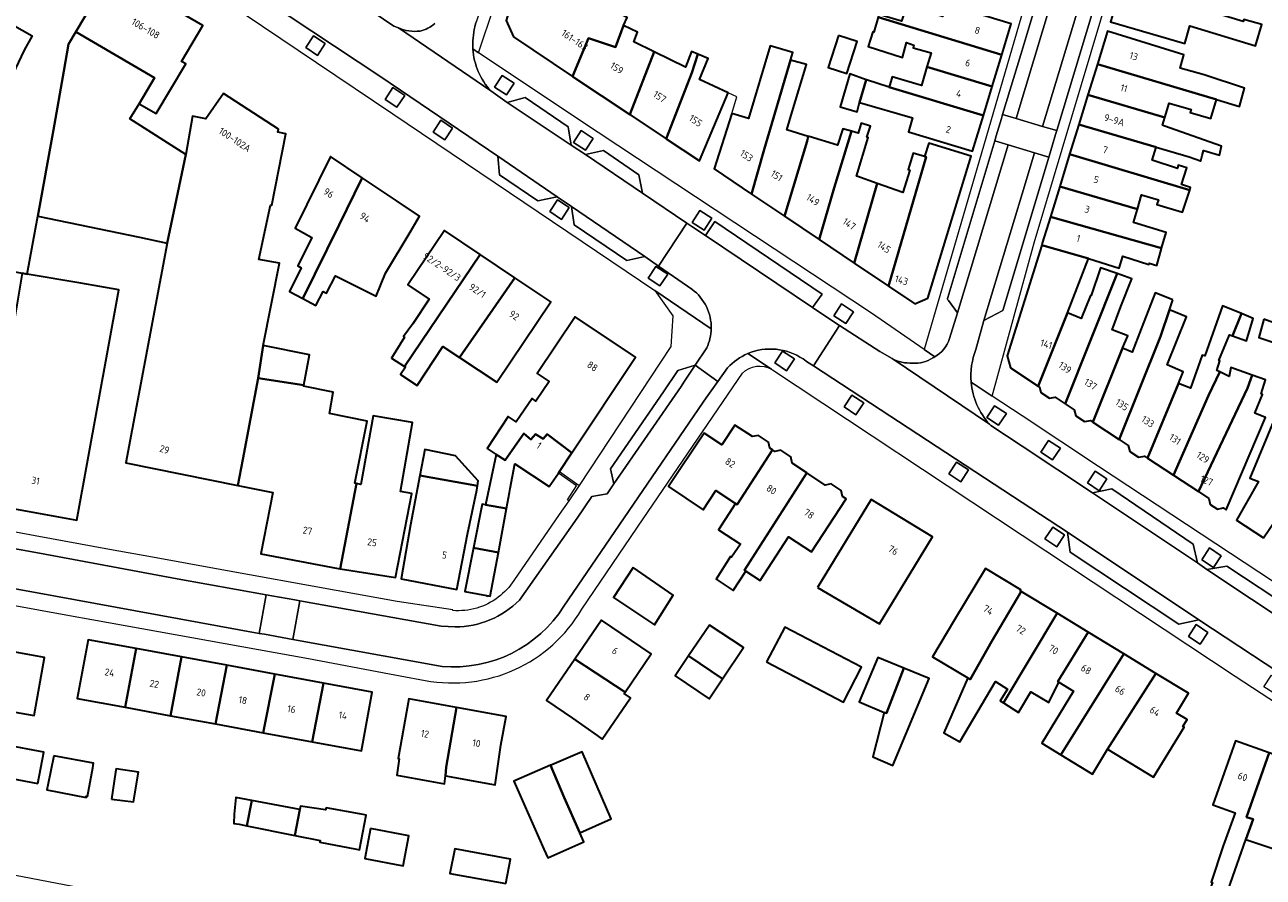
# Model space of a CAD drawing. Extents: x 151587 to 155483, y 462503 to 464608.
# Tile 154 of 236: x 153873 to 154031, y 463044 to 463152. Entities that reach past the tile are written whole.
import ezdxf
from ezdxf.enums import TextEntityAlignment as Align

# ---------------------------------------------------------------- set-up
doc = ezdxf.new("R2010")
doc.units = 0
doc.header["$LTSCALE"] = 0.5
for name, color, linetype, lineweight in [('B-RO-GR-GROENVOORZIENING-GV', 251, 'CONTINUOUS', 18), ('B-RO-IE-TERREINAFSCHEIDING_KUNSTMATIG_HEKWERK-G', 251, 'IE-TERREINAFSCHEIDING-KUNSTMATIG', 18), ('B-RO-IE-TERREINAFSCHEIDING_KUNSTMATIG_MUUR-G', 251, 'IE-TERREINAFSCHEIDING-KUNSTMATIG-DICHT', 18), ('B-RO-KW-KUNSTWERK_GELUIDSWERING_SCHERM-G', 251, 'CONTINUOUS', 18), ('B-RO-OG-BEBOUWING-GV', 6, 'CONTINUOUS', 35), ('B-RO-OG-BEBOUWING-T18', 1, 'CONTINUOUS', 18), ('B-RO-VH-VERHARDING_BETONSTRAATSTEEN-GV', 251, 'CONTINUOUS', 18), ('B-RO-VH-VERHARDING_STRAATBAKSTEEN-GV', 251, 'CONTINUOUS', 18), ('B-RO-VH-VERHARDING_TEGEL-GV', 251, 'CONTINUOUS', 18)]:
    doc.layers.add(name, color=color, linetype=linetype, lineweight=lineweight)
doc.styles.add('NLCS-ISO-M200-T18', font='NLCS-ISO.ttf', dxfattribs={"height": 0.36})
doc.linetypes.add('IE-TERREINAFSCHEIDING-KUNSTMATIG', pattern='A,4,[82,NLCS.SHX,S=0.75,R=90,X=0,Y=0],4,-2', length=10)
doc.linetypes.add('IE-TERREINAFSCHEIDING-KUNSTMATIG-DICHT', pattern='A,8,-1,[82,NLCS.SHX,S=0.75,R=90,X=0,Y=0],-1', length=10)

msp = doc.modelspace()

# ---------------------------------------------------------------- linework, layer by layer
at = {"layer": 'B-RO-GR-GROENVOORZIENING-GV', "flags": 128}
for points in [[(153910.24, 463148.242), (153911.231, 463149.744), (153909.729, 463150.736), (153908.737, 463149.233)], [(153932.79, 463144.188), (153934.297, 463143.203), (153935.282, 463144.71), (153933.775, 463145.695)], [(153920.365, 463141.648), (153921.356, 463143.15), (153919.854, 463144.142), (153918.862, 463142.639)], [(153926.467, 463137.488), (153927.458, 463138.99), (153925.956, 463139.982), (153924.964, 463138.479)], [(153942.864, 463137.153), (153944.371, 463136.168), (153945.355, 463137.675), (153943.848, 463138.66)], [(153941.325, 463127.36), (153942.317, 463128.862), (153940.814, 463129.854), (153939.823, 463128.351)], [(153957.977, 463126.977), (153959.484, 463125.993), (153960.468, 463127.5), (153958.961, 463128.484)], [(153953.86, 463118.883), (153954.851, 463120.385), (153953.349, 463121.377), (153952.357, 463119.875)], [(153976.021, 463115.085), (153977.528, 463114.101), (153978.513, 463115.608), (153977.006, 463116.592)], [(153970.003, 463108.091), (153970.994, 463109.593), (153969.492, 463110.585), (153968.5, 463109.082)], [(153978.832, 463102.48), (153979.823, 463103.983), (153978.321, 463104.974), (153977.33, 463103.472)], [(153995.506, 463102.132), (153997.013, 463101.148), (153997.997, 463102.655), (153996.49, 463103.64)], [(154002.389, 463097.716), (154003.896, 463096.732), (154004.88, 463098.239), (154003.373, 463099.223)], [(153992.179, 463093.957), (153993.171, 463095.459), (153991.668, 463096.451), (153990.677, 463094.948)], [(154008.32, 463093.801), (154009.827, 463092.817), (154010.811, 463094.324), (154009.304, 463095.308)], [(154004.423, 463085.675), (154005.414, 463087.177), (154003.912, 463088.168), (154002.92, 463086.666)], [(154022.883, 463084.018), (154024.39, 463083.033), (154025.375, 463084.54), (154023.868, 463085.525)], [(154022.697, 463073.278), (154023.688, 463074.78), (154022.186, 463075.772), (154021.194, 463074.269)]]:
    msp.add_lwpolyline(points, close=True, dxfattribs=at)
at = {"layer": 'B-RO-IE-TERREINAFSCHEIDING_KUNSTMATIG_HEKWERK-G', "flags": 128}
msp.add_lwpolyline([(153963.012, 463140.842), (153963.681, 463142.953), (153962.537, 463143.48)], dxfattribs=at)
at = {"layer": 'B-RO-IE-TERREINAFSCHEIDING_KUNSTMATIG_MUUR-G', "flags": 128}
for points in [[(153942.238, 463091.541), (153942.078, 463091.658), (153943.229, 463093.439), (153940.923, 463095.059)], [(153941.05, 463095.249), (153943.572, 463093.485)], [(153943.572, 463093.485), (153943.574, 463093.483)], [(153931.931, 463079.309), (153931.823, 463079.332)]]:
    msp.add_lwpolyline(points, dxfattribs=at)
at = {"layer": 'B-RO-KW-KUNSTWERK_GELUIDSWERING_SCHERM-G', "flags": 128}
msp.add_lwpolyline([(153695.242, 463077.617), (153704.882, 463075.858), (153975.562, 463023.98), (153977.368, 463023.634)], dxfattribs=at)
at = {"layer": 'B-RO-OG-BEBOUWING-GV', "flags": 128}
for points in [[(153880.44, 463162.593), (153877.131, 463164.474), (153870.072, 463152.876), (153873.87, 463150.718), (153872.865, 463148.904), (153869.538, 463141.992), (153867.369, 463137.487), (153869.712, 463136.359), (153869.854, 463136.291), (153868.277, 463130.229), (153867.487, 463125.846), (153866.246, 463126.07), (153862.703, 463126.709), (153861.935, 463122.448), (153872.617, 463120.522), (153873.266, 463120.405), (153874.599, 463127.771), (153876.587, 463138.764), (153877.942, 463146.227), (153878.501, 463149.678), (153879.432, 463151.237), (153883.97, 463158.834), (153880.261, 463160.993), (153881.005, 463162.272)], [(153885.232, 463158.1), (153883.97, 463158.834), (153879.432, 463151.237), (153889.467, 463145.402), (153887.511, 463142.088), (153889.679, 463140.855), (153893.468, 463147.159), (153892.926, 463147.445), (153895.621, 463152.058)], [(153942.74, 463145.562), (153944.766, 463150.437), (153948.215, 463149.285), (153949.223, 463152.024), (153949.706, 463153.047), (153946.456, 463154.672), (153935.863, 463157.956), (153934.268, 463152.675), (153935.207, 463150.583)], [(154012.73, 463157.265), (154012.202, 463155.54), (154011.635, 463155.03), (154011.301, 463153.946), (154011.484, 463153.195), (154011.275, 463152.513), (154020.74, 463149.766), (154021.39, 463152.007), (154029.72, 463149.449), (154030.536, 463152.155), (154028.236, 463152.79), (154028.162, 463152.541)], [(153990.313, 463154.763), (153989.848, 463153.174), (153987.805, 463153.807), (153987.862, 463153.993), (153987.51, 463154.102), (153985.361, 463154.768), (153984.623, 463152.579), (153981.771, 463153.459), (153981.674, 463153.119), (153997.432, 463148.325), (153998.629, 463152.248)], [(153981.674, 463153.119), (153981.129, 463151.208), (153980.975, 463151.255), (153980.411, 463149.388), (153984.77, 463147.951), (153985.292, 463149.863), (153986.224, 463149.562), (153986.124, 463149.218), (153988.404, 463148.551), (153987.882, 463146.765), (153996.203, 463144.297), (153997.432, 463148.325)], [(153891.086, 463124.338), (153893.455, 463135.641), (153886.331, 463140.156), (153887.511, 463142.088), (153889.467, 463145.402), (153879.432, 463151.237), (153878.501, 463149.678), (153877.942, 463146.227), (153876.587, 463138.764), (153874.599, 463127.771), (153887.557, 463125.094)], [(153950.012, 463140.715), (153953.136, 463148.689), (153950.548, 463149.97), (153951.027, 463151.201), (153949.223, 463152.024), (153948.215, 463149.285), (153944.766, 463150.437), (153942.74, 463145.562)], [(153976.603, 463150.781), (153975.299, 463146.682), (153977.672, 463145.928), (153978.975, 463150.026)], [(154009.603, 463147.137), (154024.771, 463142.64), (154027.711, 463141.751), (154028.346, 463144.078), (154023.218, 463145.759), (154020.136, 463146.592), (154020.618, 463148.331), (154010.893, 463151.326)], [(153970.491, 463147.617), (153970.782, 463148.625), (153967.916, 463149.452), (153965.137, 463140.185), (153963.012, 463140.842), (153960.776, 463133.785), (153965.534, 463130.584), (153967.152, 463136.253)], [(153954.664, 463137.615), (153957.909, 463146.014), (153958.71, 463148.376), (153957.867, 463148.734), (153957.108, 463146.723), (153953.136, 463148.689), (153950.012, 463140.715)], [(153958.71, 463148.376), (153957.909, 463146.014), (153954.664, 463137.615), (153958.89, 463134.798), (153962.537, 463143.48), (153958.899, 463145.155), (153960, 463147.829)], [(153972.749, 463137.932), (153970.023, 463138.765), (153970.716, 463141.042), (153972.538, 463147.09), (153970.491, 463147.617), (153967.152, 463136.253), (153965.534, 463130.584), (153969.747, 463127.748), (153972.614, 463137.334)], [(153987.882, 463146.765), (153987.197, 463144.424), (153983.436, 463145.525), (153983.062, 463144.177), (153995.074, 463140.598), (153996.203, 463144.297)], [(154018.19, 463140.327), (154018.727, 463142.165), (154021.543, 463141.354), (154021.427, 463140.95), (154024.046, 463140.217), (154024.771, 463142.64), (154009.603, 463147.137), (154008.4, 463143.23)], [(153979.309, 463142.256), (153980.137, 463145.132), (153978.065, 463145.893), (153976.83, 463141.699), (153978.998, 463141.044)], [(153983.062, 463144.177), (153980.198, 463145.11), (153980.137, 463145.132), (153979.309, 463142.256), (153986.059, 463140.281), (153985.521, 463138.52), (153993.68, 463136.03), (153995.074, 463140.598)], [(153893.455, 463135.641), (153891.086, 463124.338), (153885.813, 463096.364), (153900.086, 463093.485), (153900.713, 463096.784), (153902.671, 463107.136), (153903.302, 463111.29), (153905.398, 463121.798), (153902.769, 463122.246), (153904.253, 463129.154), (153904.402, 463129.157), (153906.225, 463138.245), (153905.178, 463138.46), (153905.259, 463138.849), (153898.283, 463143.397), (153896.033, 463140.162), (153894.33, 463140.482)], [(154017.065, 463136.562), (154021.295, 463135.304), (154022.739, 463134.824), (154022.777, 463134.812), (154022.961, 463135.492), (154023.136, 463136.14), (154023.172, 463136.129), (154025.142, 463135.529), (154025.427, 463136.7), (154018.078, 463139.288), (154017.904, 463139.349), (154018.19, 463140.327), (154008.4, 463143.23), (154007.239, 463139.459)], [(153978.25, 463138.579), (153977.158, 463138.898), (153976.482, 463136.817), (153972.86, 463137.899), (153972.749, 463137.932), (153972.614, 463137.334), (153969.747, 463127.748), (153974.162, 463124.777), (153976.063, 463131.378)], [(153981.546, 463131.949), (153978.933, 463132.861), (153978.903, 463132.871), (153980.401, 463137.789), (153980.239, 463137.816), (153980.671, 463139.222), (153979.509, 463139.627), (153979.104, 463138.33), (153978.25, 463138.579), (153976.063, 463131.378), (153974.162, 463124.777), (153978.606, 463121.787)], [(154021.366, 463131.094), (154021.465, 463131.401), (154020.333, 463131.803), (154021.005, 463133.909), (154019.901, 463134.274), (154019.804, 463133.855), (154016.567, 463134.885), (154017.065, 463136.562), (154007.239, 463139.459), (154006.064, 463135.645)], [(153987.582, 463135.365), (153987.777, 463135.305), (153982.973, 463118.848), (153986.334, 463116.586), (153987.982, 463117.312), (153993.507, 463135.423), (153988.103, 463137.072)], [(153915.932, 463132.668), (153911.913, 463135.365), (153907.383, 463126.247), (153909.523, 463125.044), (153907.728, 463121.433), (153908.15, 463121.204), (153906.669, 463118.166), (153908.374, 463117.271), (153913.015, 463126.673)], [(153981.546, 463131.949), (153978.606, 463121.787), (153982.973, 463118.848), (153987.777, 463135.305), (153987.582, 463135.365), (153986.147, 463135.802), (153985.505, 463133.698), (153985.697, 463133.64), (153984.831, 463130.803)], [(154014.691, 463128.651), (154015.236, 463130.48), (154017.368, 463129.86), (154017.189, 463129.244), (154020.455, 463128.276), (154021.366, 463131.094), (154006.064, 463135.645), (154004.799, 463131.536)], [(153915.932, 463132.668), (153913.015, 463126.673), (153908.374, 463117.271), (153910.042, 463116.395), (153910.955, 463118.171), (153911.406, 463117.973), (153912.516, 463120.19), (153917.733, 463117.583), (153918.889, 463120.529), (153922.028, 463125.728), (153923.253, 463127.756), (153920.372, 463129.689)], [(154017.785, 463123.691), (154018.378, 463125.669), (154014.183, 463126.945), (154014.691, 463128.651), (154004.799, 463131.536), (154003.616, 463127.695)], [(154008.481, 463122.384), (154012.377, 463121.161), (154012.849, 463122.66), (154016.146, 463121.631), (154016.188, 463121.778), (154017.164, 463121.499), (154017.77, 463123.642), (154017.785, 463123.691), (154003.616, 463127.695), (154002.578, 463124.326), (154002.506, 463124.097)], [(153921.331, 463108.621), (153930.948, 463122.881), (153926.4, 463125.932), (153921.763, 463119.019), (153924.476, 463117.199), (153922.381, 463114.077), (153921.19, 463112.444), (153921.33, 463112.374), (153919.671, 463109.704)], [(154005.776, 463115.479), (154008.481, 463122.384), (154002.506, 463124.097), (153998.082, 463109.984), (153998.537, 463108.454), (154002.04, 463106.144)], [(153928.317, 463109.767), (153932.979, 463116.435), (153935.369, 463119.915), (153930.948, 463122.881), (153921.331, 463108.621), (153921.446, 463108.546), (153920.824, 463107.59), (153922.932, 463106.222), (153926.204, 463111.161)], [(154012.1, 463120.463), (154009.996, 463121.196), (154008.813, 463117.647), (154008.704, 463117.687), (154007.549, 463114.745), (154005.776, 463115.479), (154002.04, 463106.144), (154002.218, 463106.027), (154002.401, 463105.317), (154003.507, 463104.594), (154004.219, 463104.707), (154005.502, 463103.861)], [(153872.617, 463120.522), (153868.085, 463093.533), (153868.295, 463093.495), (153867.875, 463091.202), (153879.57, 463089.062), (153884.933, 463118.37), (153880.075, 463119.259), (153873.266, 463120.405)], [(153935.369, 463119.915), (153932.979, 463116.435), (153928.317, 463109.767), (153933.092, 463106.617), (153939.951, 463116.841)], [(154012.811, 463110.962), (154013.491, 463112.525), (154011.479, 463113.314), (154012.604, 463116.255), (154013.981, 463119.807), (154012.1, 463120.463), (154005.502, 463103.861), (154006.642, 463103.109), (154006.837, 463102.352), (154007.942, 463101.629), (154008.702, 463101.75), (154009.009, 463101.548)], [(154019.202, 463117.127), (154016.969, 463117.999), (154015.188, 463113.436), (154014.032, 463110.474), (154012.811, 463110.962), (154009.009, 463101.548), (154012.389, 463099.325), (154017.626, 463112.427), (154018.765, 463115.822)], [(154026.812, 463112.533), (154027.968, 463115.357), (154025.53, 463116.355), (154023.266, 463109.983), (154022.95, 463110.077), (154021.467, 463105.884), (154019.934, 463106.477), (154015.97, 463096.968), (154019.281, 463094.79), (154023.747, 463104.954), (154025.198, 463107.928), (154024.81, 463108.117), (154025.207, 463109.338), (154025.065, 463109.374), (154026.413, 463112.675)], [(153942.643, 463097.635), (153950.762, 463109.798), (153943.057, 463114.941), (153938.243, 463107.731), (153939.737, 463106.734), (153938.067, 463104.233), (153937.569, 463104.566), (153935.569, 463101.569), (153934.521, 463102.281), (153931.855, 463098.179), (153933.014, 463097.431), (153934.13, 463096.713), (153936.53, 463100.095), (153937.42, 463099.315), (153938.019, 463100.027), (153938.969, 463099.426), (153939.508, 463100.018)], [(154019.934, 463106.477), (154020.526, 463107.949), (154018.502, 463108.832), (154020.947, 463114.95), (154018.765, 463115.822), (154017.626, 463112.427), (154012.389, 463099.325), (154013.536, 463098.57), (154013.731, 463097.813), (154014.837, 463097.09), (154015.6, 463097.212), (154015.97, 463096.968)], [(154027.968, 463115.357), (154026.812, 463112.533), (154028.605, 463111.895), (154029.441, 463114.754)], [(154030.816, 463114.661), (154030.159, 463112.341), (154032.971, 463111.391), (154033.119, 463111.888), (154034.212, 463111.384), (154034.755, 463113.204)], [(153908.495, 463106.239), (153909.225, 463110.122), (153903.302, 463111.29), (153902.671, 463107.136)], [(154029.303, 463107.522), (154026.59, 463108.482), (154026.378, 463107.352), (154025.198, 463107.928), (154023.747, 463104.954), (154019.281, 463094.79), (154022.467, 463092.694), (154028.717, 463105.866)], [(153902.671, 463107.136), (153900.713, 463096.784), (153900.086, 463093.485), (153904.557, 463092.583), (153903.004, 463084.781), (153912.866, 463082.916), (153913.143, 463082.872), (153915.194, 463093.718), (153914.997, 463093.753), (153916.558, 463101.688), (153911.763, 463102.648), (153912.227, 463105.356), (153908.471, 463106.114), (153908.495, 463106.239)], [(154029.303, 463107.522), (154028.717, 463105.866), (154022.467, 463092.694), (154023.781, 463091.829), (154023.974, 463091.072), (154024.889, 463090.484), (154025.622, 463090.618), (154026.009, 463090.363), (154031.012, 463102.139), (154029.66, 463102.704), (154030.62, 463105.077), (154030.441, 463105.151), (154030.997, 463106.922)], [(153915.194, 463093.718), (153913.143, 463082.872), (153920.192, 463081.742), (153922.242, 463092.478), (153920.817, 463092.729), (153922.356, 463101.479), (153917.319, 463102.365), (153915.78, 463093.615)], [(154030.747, 463086.818), (154036.059, 463094.607), (154034.373, 463095.721), (154036.795, 463099.546), (154032.676, 463102.371), (154032.792, 463102.479), (154032.452, 463102.678), (154029.034, 463094.412), (154030.112, 463093.967), (154027.313, 463089.081)], [(153963.494, 463091.196), (153963.713, 463091.054), (153968.188, 463098.009), (153967.861, 463098.226), (153967.703, 463099), (153966.41, 463099.862), (153965.647, 463099.695), (153963.411, 463101.179), (153961.735, 463098.654), (153959.5, 463100.147), (153954.952, 463093.336), (153959.368, 463090.387), (153960.993, 463092.82)], [(153941.05, 463095.249), (153942.643, 463097.635), (153939.508, 463100.018), (153938.969, 463099.426), (153938.019, 463100.027), (153937.42, 463099.315), (153936.53, 463100.095), (153934.13, 463096.713), (153933.014, 463097.431), (153931.651, 463091.013), (153934.32, 463090.534), (153934.699, 463092.57), (153934.797, 463093.096), (153935.381, 463096.229), (153939.772, 463093.335), (153940.923, 463095.059)], [(153930.628, 463093.441), (153930.722, 463094.058), (153927.818, 463097.266), (153923.918, 463098.063), (153923.287, 463094.759)], [(153963.713, 463091.054), (153963.494, 463091.196), (153961.323, 463087.83), (153964.121, 463086.025), (153962.987, 463084.36), (153962.857, 463084.442), (153961.013, 463081.535), (153963.188, 463080.114), (153964.793, 463082.572), (153964.63, 463082.678), (153965.979, 463084.803), (153972.597, 463095.083), (153970.719, 463096.329), (153970.56, 463097.107), (153969.268, 463097.97), (153968.5, 463097.802), (153968.188, 463098.009)], [(153923.287, 463094.759), (153922.088, 463088.477), (153920.901, 463081.606), (153927.985, 463080.245), (153929.347, 463087.299), (153930.541, 463092.875), (153930.628, 463093.441)], [(153972.597, 463095.083), (153965.979, 463084.803), (153964.63, 463082.678), (153964.793, 463082.572), (153966.618, 463081.38), (153970.259, 463086.956), (153973.19, 463085.043), (153977.585, 463091.774), (153977.129, 463092.076), (153976.973, 463092.842), (153975.681, 463093.705), (153974.924, 463093.539)], [(153934.32, 463090.534), (153931.651, 463091.013), (153931.212, 463091.091), (153930.12, 463085.539), (153933.281, 463084.962)], [(153973.945, 463080.473), (153981.847, 463075.873), (153988.59, 463086.946), (153980.782, 463091.701)], [(153930.12, 463085.539), (153929.027, 463079.987), (153932.243, 463079.391), (153933.281, 463084.962)], [(153950.449, 463083.046), (153947.961, 463079.236), (153953.177, 463075.749), (153955.556, 463079.532)], [(153993.088, 463068.976), (153993.406, 463068.785), (153996.129, 463073.639), (153999.902, 463079.976), (153999.752, 463080.067), (153999.824, 463080.187), (153995.326, 463082.888), (153991.414, 463076.373), (153988.593, 463071.675)], [(154004.469, 463077.201), (153999.902, 463079.976), (153996.129, 463073.639), (153993.406, 463068.785), (153993.088, 463068.976), (153990.024, 463061.972), (153992.078, 463060.837), (153996.62, 463068.512), (153998.16, 463067.538), (153997.214, 463066.052), (153997.615, 463065.795)], [(153997.615, 463065.795), (153999.538, 463064.565), (154001.133, 463067.186), (154003.403, 463065.835), (154004.7, 463068.428), (154004.558, 463068.514), (154008.404, 463074.811), (154004.469, 463077.201)], [(153949.418, 463067.17), (153952.729, 463072.026), (153946.41, 463076.336), (153943.01, 463071.352), (153948.224, 463067.985)], [(153957.524, 463071.773), (153961.857, 463068.869), (153964.511, 463072.84), (153960.16, 463075.705)], [(153967.452, 463071.032), (153977.237, 463065.908), (153979.552, 463070.327), (153969.766, 463075.451)], [(153885.747, 463065.234), (153887.119, 463072.715), (153881.011, 463073.839), (153879.635, 463066.358)], [(154008.404, 463074.811), (154004.558, 463068.514), (154004.7, 463068.428), (154006.55, 463067.3), (154002.536, 463060.672), (154004.95, 463059.199), (154012.948, 463072.051)], [(153869.338, 463072.669), (153868.021, 463065.263), (153874.15, 463064.176), (153875.464, 463071.583)], [(153887.119, 463072.715), (153885.747, 463065.234), (153891.532, 463064.17), (153892.909, 463071.65)], [(154017.049, 463069.559), (154012.948, 463072.051), (154004.95, 463059.199), (154008.976, 463056.744), (154010.906, 463059.908)], [(153891.532, 463064.17), (153897.265, 463063.115), (153898.706, 463070.584), (153892.909, 463071.65)], [(153898.706, 463070.584), (153897.265, 463063.115), (153903.32, 463062.001), (153904.807, 463069.462)], [(153949.418, 463067.17), (153948.224, 463067.985), (153943.01, 463071.352), (153939.426, 463066.097), (153942.708, 463063.858), (153945.86, 463061.627), (153946.509, 463061.194), (153950.131, 463066.437), (153949.301, 463066.999)], [(153961.857, 463068.869), (153957.524, 463071.773), (153955.821, 463069.233), (153960.158, 463066.327)], [(153984.923, 463070.231), (153981.644, 463071.592), (153979.238, 463065.917), (153982.427, 463064.592), (153982.74, 463064.51)], [(153909.576, 463060.85), (153910.988, 463068.325), (153904.807, 463069.462), (153903.32, 463062.001)], [(153984.923, 463070.231), (153982.74, 463064.51), (153982.427, 463064.592), (153981.003, 463058.912), (153983.534, 463057.835), (153988.157, 463068.889)], [(154010.906, 463059.908), (154016.765, 463056.335), (154020.654, 463062.71), (154020.496, 463062.807), (154021.025, 463063.673), (154019.659, 463064.506), (154021.209, 463067.032), (154017.049, 463069.559)], [(153910.988, 463068.325), (153909.576, 463060.85), (153915.824, 463059.701), (153917.2, 463067.182)], [(153926.561, 463056.512), (153926.64, 463057.605), (153927.936, 463065.198), (153921.881, 463066.3), (153920.502, 463058.722), (153920.652, 463058.695), (153920.345, 463056.594), (153926.399, 463055.512)], [(153927.936, 463065.198), (153926.64, 463057.605), (153926.561, 463056.512), (153932.858, 463055.375), (153933.602, 463060.401), (153934.265, 463064.047)], [(154025.966, 463040.991), (154026.571, 463042.825), (154028.529, 463048.412), (154029.429, 463050.979), (154028.611, 463051.241), (154031.464, 463059.45), (154027.185, 463060.97), (154024.288, 463052.816), (154027.132, 463051.805), (154025.636, 463047.592), (154024.078, 463042.972), (154024.249, 463042.913), (154023.658, 463041.398), (154025.742, 463040.606), (154025.827, 463040.577)], [(153874.618, 463055.524), (153875.367, 463059.507), (153870.403, 463060.44), (153869.654, 463056.457)], [(153939.933, 463057.852), (153941.651, 463053.746), (153943.676, 463049.234), (153947.644, 463051.015), (153943.949, 463059.584), (153940.093, 463057.921)], [(154035.761, 463057.924), (154031.464, 463059.45), (154028.611, 463051.241), (154029.429, 463050.979), (154028.529, 463048.412), (154031.964, 463047.262), (154032.04, 463047.476)], [(153876.63, 463059.071), (153875.89, 463055.322), (153875.777, 463054.747), (153880.764, 463053.746), (153880.764, 463053.935), (153880.946, 463053.899), (153881.629, 463057.529), (153881.683, 463058.124)], [(153943.676, 463049.234), (153941.651, 463053.746), (153939.933, 463057.852), (153935.265, 463055.845), (153939.074, 463047.168), (153939.571, 463046.061), (153944.173, 463048.127)], [(153884.007, 463053.556), (153886.791, 463053.204), (153887.44, 463056.988), (153884.602, 463057.394), (153884.521, 463056.961)], [(153901.887, 463053.366), (153899.846, 463053.745), (153899.63, 463051.637), (153899.588, 463050.458), (153900.251, 463050.34), (153901.236, 463050.141)], [(153907.338, 463048.91), (153908.008, 463052.23), (153901.887, 463053.366), (153901.236, 463050.141)], [(153915.211, 463047.168), (153915.602, 463047.094), (153916.44, 463051.499), (153916.039, 463051.573), (153911.333, 463052.446), (153911.251, 463052.176), (153908.089, 463052.663), (153908.008, 463052.23), (153907.338, 463048.91), (153910.575, 463048.257), (153910.521, 463048.068)], [(153917.003, 463049.81), (153916.262, 463045.974), (153921.135, 463045.032), (153921.876, 463048.868)], [(153934.25, 463042.788), (153934.845, 463045.896), (153927.737, 463047.222), (153927.115, 463044.087)]]:
    msp.add_lwpolyline(points, close=True, dxfattribs=at)
at = {"layer": 'B-RO-VH-VERHARDING_BETONSTRAATSTEEN-GV', "flags": 128}
for points in [[(153900.719, 463157.169), (153918.326, 463145.507), (153933.222, 463135.389), (153940.776, 463130.23), (153942.59, 463128.989), (153951.928, 463122.62), (153953.703, 463121.394), (153957.291, 463126.884), (153951.63, 463130.679), (153944.378, 463135.608), (153942.536, 463136.817), (153934.409, 463142.262), (153932.322, 463143.706), (153920.541, 463151.745), (153919.969, 463151.972), (153916.011, 463154.621)], [(153972.097, 463109.585), (153972.686, 463109.199), (153973.428, 463108.713), (153976.729, 463113.855), (153976.022, 463114.328), (153973.314, 463116.144), (153959.672, 463125.288), (153957.912, 463126.468), (153957.291, 463126.884), (153953.703, 463121.394), (153954.358, 463120.942), (153957.942, 463118.468)], [(153959.834, 463111.009), (153958.354, 463108.792), (153961.25, 463106.731), (153962.481, 463108.449)]]:
    msp.add_lwpolyline(points, dxfattribs=at)
for points in [[(153934.409, 463142.262), (153942.536, 463136.817), (153942.187, 463139.131), (153936.687, 463142.878)], [(153933.222, 463135.389), (153933.423, 463133.044), (153938.319, 463129.7), (153940.776, 463130.23)], [(153951.63, 463130.679), (153951.191, 463133.02), (153946.658, 463136.134), (153944.378, 463135.608)], [(153951.928, 463122.62), (153942.59, 463128.989), (153942.94, 463126.647), (153949.647, 463122.123)], [(153959.672, 463125.288), (153973.314, 463116.144), (153974.517, 463117.855), (153960.876, 463127.104)], [(153958.354, 463108.792), (153956.163, 463108.129), (153954.303, 463105.411), (153947.588, 463095.581), (153948.013, 463093.709), (153956.55, 463106.086), (153956.923, 463106.645)], [(154008.963, 463092.544), (154022.344, 463083.644), (154021.816, 463086.013), (154011.422, 463093.045)], [(154005.771, 463087.532), (154006.124, 463084.981), (154019.958, 463075.823), (154022.505, 463076.355)], [(154034.941, 463075.232), (154034.47, 463077.692), (154026.075, 463083.19), (154023.554, 463082.778)], [(153908.002, 463078.794), (153907.368, 463078.907), (153904.427, 463079.435), (153903.715, 463079.562), (153902.793, 463074.651), (153903.476, 463074.528), (153906.405, 463073.999), (153907.094, 463073.875)]]:
    msp.add_lwpolyline(points, close=True, dxfattribs=at)
at = {"layer": 'B-RO-VH-VERHARDING_BETONSTRAATSTEEN-GV'}
for points in [[(153957.942, 463118.468, -0.2434228), (153960.399, 463113.444)], [(153960.399, 463113.444, -0.1039282), (153959.834, 463111.009)], [(153962.481, 463108.449, -0.1069257), (153965.051, 463110.266)], [(153965.051, 463110.266, -0.254199), (153972.097, 463109.585)]]:
    msp.add_lwpolyline(points, format="xyb", dxfattribs=at)
at = {"layer": 'B-RO-VH-VERHARDING_STRAATBAKSTEEN-GV', "flags": 128}
for points in [[(154026.173, 463235.99), (154018.303, 463209.685), (154009.096, 463179.273), (154000, 463148.91), (153997.527, 463140.724), (153999.269, 463140.199), (154008.398, 463170.568), (154020.627, 463211.402), (154021.687, 463214.941), (154027.807, 463235.448), (154027.133, 463235.654)], [(154004.424, 463138.662), (154029.801, 463222.707), (154033.096, 463233.79), (154032.288, 463234.072), (154031.327, 463234.368), (154024.829, 463212.715), (154024.115, 463210.349), (154013.056, 463173.706), (154002.611, 463139.204)], [(153999.269, 463140.199), (154002.611, 463139.204), (154013.056, 463173.706), (154024.115, 463210.349), (154020.627, 463211.402), (154008.398, 463170.568)], [(154002.611, 463139.204), (153999.269, 463140.199), (153997.527, 463140.724), (153997.374, 463140.219), (153996.701, 463137.989), (153996.514, 463137.373), (153998.251, 463136.839), (154001.58, 463135.817), (154003.398, 463135.26), (154003.577, 463135.853), (154004.272, 463138.157), (154004.424, 463138.662)], [(154001.58, 463135.817), (153999.998, 463130.617), (153995.143, 463114.5), (153997.555, 463115.773), (154000, 463123.931), (154003.398, 463135.26)], [(153814.989, 463095.698), (153814.09, 463090.747), (153852.721, 463083.765), (153874.333, 463079.86), (153902.793, 463074.651), (153903.715, 463079.562), (153892.36, 463081.599), (153874.818, 463084.841), (153853.593, 463088.68), (153821.748, 463094.44)]]:
    msp.add_lwpolyline(points, close=True, dxfattribs=at)
at = {"layer": 'B-RO-VH-VERHARDING_STRAATBAKSTEEN-GV'}
for points in [[(153930.016, 463149.736, -0.0708191), (153930.486, 463152.59)], [(153923.302, 463151.338, -0.1372237), (153920.541, 463151.745)], [(153925.183, 463152.303, -0.1250284), (153923.302, 463151.338)], [(153930.034, 463149.061, -0.0207655), (153930.016, 463149.736)], [(153932.322, 463143.706, -0.1714806), (153930.034, 463149.061)], [(153990.53, 463117.413, 0.3544387), (153990.64, 463117.018)], [(153990.736, 463112.196, -0.1956651), (153988.867, 463109.853)], [(153988.642, 463109.736, -0.1646938), (153986.02, 463109.064)], [(153988.867, 463109.853, -0.0123146), (153988.642, 463109.736)], [(153993.508, 463106.635, -0.1177512), (153994.125, 463110.787)], [(153986.02, 463109.064, -0.1373427), (153983.434, 463109.641)], [(153995.864, 463101.279, -0.1657531), (153993.508, 463106.635)], [(153935.962, 463078.874, -0.1976905), (153927.793, 463075.479)], [(153926.119, 463070.441, 0.2799071), (153941.634, 463078.106)]]:
    msp.add_lwpolyline(points, format="xyb", dxfattribs=at)
at = {"layer": 'B-RO-VH-VERHARDING_STRAATBAKSTEEN-GV', "flags": 128}
for points in [[(153920.541, 463151.745), (153932.322, 463143.706)], [(153990.64, 463117.018), (153991.788, 463115.467), (153998.251, 463136.839), (153996.514, 463137.373), (153990.53, 463117.413)], [(153998.251, 463136.839), (153991.788, 463115.467), (153990.736, 463112.196)], [(153994.125, 463110.787), (153995.143, 463114.5), (153999.998, 463130.617), (154001.58, 463135.817), (153998.251, 463136.839)], [(154034.941, 463075.232), (154023.554, 463082.778), (154022.344, 463083.644), (154008.963, 463092.544), (154000, 463098.473), (153996.035, 463101.097), (153995.864, 463101.279), (153983.434, 463109.641), (153981.895, 463110.518), (153976.729, 463113.855), (153973.428, 463108.713), (154000, 463091.311), (154005.771, 463087.532), (154022.505, 463076.355), (154032.713, 463069.675)], [(153941.634, 463078.106), (153959.372, 463104.081), (153959.746, 463104.632), (153961.25, 463106.731), (153958.354, 463108.792), (153956.923, 463106.645), (153956.55, 463106.086), (153948.013, 463093.709), (153947.123, 463092.402), (153945.206, 463092.095), (153943.32, 463089.334), (153935.962, 463078.874)], [(153983.434, 463109.641), (153995.864, 463101.279)], [(153927.793, 463075.479), (153926.005, 463075.588), (153908.002, 463078.794), (153907.094, 463073.875), (153926.119, 463070.441)]]:
    msp.add_lwpolyline(points, dxfattribs=at)
at = {"layer": 'B-RO-VH-VERHARDING_TEGEL-GV', "flags": 128}
for points in [[(153930.034, 463149.061), (153930.762, 463148.577), (153932.74, 463154.517), (153939.337, 463176.448), (153950.192, 463213.088), (153961.325, 463251.05), (153958.82, 463251.795), (153958.916, 463250.572), (153959.141, 463248.464), (153945.547, 463202.449), (153943.196, 463201.117), (153942.696, 463199.586), (153944.181, 463196.913), (153939.988, 463183.338), (153937.463, 463181.764), (153937.574, 463181.316), (153937.876, 463180.097), (153938.248, 463178.597), (153937.901, 463177.449), (153937.534, 463176.236), (153931.162, 463154.624), (153930.486, 463152.59)], [(153997.527, 463140.724), (154000, 463148.91), (154009.096, 463179.273), (154018.303, 463209.685), (154026.173, 463235.99), (154024.765, 463236.38), (154017.521, 463211.991), (154016.679, 463209.157), (154016.346, 463208.035), (154004.176, 463167.453), (154000.74, 463156.093), (153987.522, 463110.79), (153988.867, 463109.853)], [(153993.508, 463106.635), (153996.186, 463104.865), (154001.558, 463124.368), (154013.598, 463164.749), (154019.549, 463184.355), (154023.675, 463198.169), (154034.349, 463233.457), (154033.096, 463233.79), (154029.801, 463222.707), (154004.424, 463138.662), (154004.272, 463138.157), (154003.577, 463135.853), (154003.398, 463135.26), (154000, 463123.931), (153997.555, 463115.773), (153995.143, 463114.5), (153994.125, 463110.787)], [(153957.942, 463118.468), (153954.358, 463120.942), (153953.703, 463121.394), (153951.928, 463122.62), (153949.647, 463122.123), (153942.94, 463126.647), (153942.59, 463128.989), (153940.776, 463130.23), (153938.319, 463129.7), (153933.423, 463133.044), (153933.222, 463135.389), (153918.326, 463145.507), (153900.719, 463157.169), (153898.559, 463156.498), (153888.861, 463162.98), (153888.512, 463165.348), (153888.511, 463165.353), (153880.082, 463171.03), (153877.111, 463170.815), (153869.647, 463175.887)], [(153871.86, 463172.779), (153875.224, 463170.679), (153887.779, 463162.321), (153893.998, 463158.181), (153910.131, 463147.346), (153919.838, 463140.817), (153953.233, 463118.284), (153960.399, 463113.444)], [(153890.003, 463171.904), (153892.493, 463172.375), (153901.675, 463166.269), (153902.176, 463163.781), (153903.896, 463162.688), (153906.449, 463163.042), (153915.572, 463156.964), (153916.011, 463154.621), (153919.969, 463151.972), (153920.541, 463151.745)], [(153988.867, 463109.853), (153987.522, 463110.79), (153980.829, 463115.421), (153943.476, 463140.082), (153935.168, 463145.642), (153935.166, 463145.634), (153930.762, 463148.577), (153930.034, 463149.061)], [(153932.322, 463143.706), (153934.409, 463142.262), (153936.687, 463142.878), (153942.187, 463139.131), (153942.536, 463136.817), (153944.378, 463135.608), (153946.658, 463136.134), (153951.191, 463133.02), (153951.63, 463130.679), (153957.291, 463126.884), (153957.912, 463126.468), (153959.672, 463125.288), (153960.876, 463127.104), (153974.517, 463117.855), (153973.314, 463116.144), (153976.022, 463114.328), (153976.729, 463113.855), (153981.895, 463110.518), (153983.434, 463109.641)], [(153990.53, 463117.413), (153996.514, 463137.373), (153996.701, 463137.989), (153997.374, 463140.219), (153997.527, 463140.724)], [(153960.399, 463113.444), (153953.233, 463118.284), (153955.509, 463115.097), (153955.233, 463111.186), (153943.572, 463093.485), (153942.238, 463091.541), (153941.042, 463089.804), (153935.251, 463081.388)], [(153990.736, 463112.196), (153991.788, 463115.467), (153990.64, 463117.018)], [(153927.467, 463077.561), (153927.48, 463077.628), (153920.398, 463078.707), (153912.603, 463080.115), (153898.043, 463082.744), (153898.042, 463082.737), (153889.219, 463084.337), (153883.732, 463085.328), (153874.273, 463087.048), (153853.975, 463090.83), (153830.531, 463095.097), (153820.414, 463096.86), (153783.26, 463103.639), (153780.796, 463104.088), (153772.135, 463105.669), (153761.921, 463107.534), (153760.044, 463107.88), (153754.829, 463108.8), (153755.526, 463112.693), (153754.983, 463112.79), (153750.125, 463113.653), (153749.896, 463112.282)], [(153935.962, 463078.874), (153943.32, 463089.334), (153945.206, 463092.095), (153947.123, 463092.402), (153948.013, 463093.709), (153947.588, 463095.581), (153954.303, 463105.411), (153956.163, 463108.129), (153958.354, 463108.792), (153959.834, 463111.009)], [(153965.051, 463110.266), (153968.071, 463108.27), (153968.105, 463108.249), (153968.2, 463108.189), (154000, 463087.139), (154027.129, 463069.196), (154034.769, 463064.216)], [(153968.071, 463108.27), (153965.051, 463110.266)], [(153962.481, 463108.449), (153961.25, 463106.731), (153959.746, 463104.632), (153959.372, 463104.081), (153941.634, 463078.106)], [(154035.543, 463065.543), (154033.097, 463067.192), (154032.741, 463066.596), (154030.79, 463067.842), (154031.782, 463069.345), (154032.853, 463068.695), (154032.713, 463069.675), (154022.505, 463076.355), (154019.958, 463075.823), (154006.124, 463084.981), (154005.771, 463087.532), (154000, 463091.311), (153973.428, 463108.713), (153972.686, 463109.199), (153972.097, 463109.585)], [(153754.513, 463106.833), (153760.266, 463105.708), (153810.749, 463096.488), (153811.485, 463096.351), (153814.337, 463095.82), (153814.989, 463095.698), (153821.748, 463094.44), (153853.593, 463088.68), (153874.818, 463084.841), (153892.36, 463081.599), (153903.715, 463079.562), (153904.427, 463079.435), (153907.368, 463078.907), (153908.002, 463078.794)], [(153943.933, 463077.741), (153951.713, 463089.252), (153964.393, 463107.768), (153964.4, 463107.777)], [(154059.776, 463068.23), (154056.716, 463069.018), (154051.088, 463070.471), (154045.119, 463072.6), (154009.722, 463095.894), (154000, 463102.343), (153996.186, 463104.865), (153993.508, 463106.635)], [(153995.864, 463101.279), (153996.035, 463101.097), (154000, 463098.473), (154008.963, 463092.544), (154011.422, 463093.045), (154021.816, 463086.013), (154022.344, 463083.644), (154023.554, 463082.778), (154026.075, 463083.19), (154034.47, 463077.692), (154034.941, 463075.232), (154037.689, 463073.449)], [(153926.119, 463070.441), (153907.094, 463073.875), (153906.405, 463073.999), (153903.476, 463074.528), (153902.793, 463074.651), (153874.333, 463079.86), (153852.721, 463083.765)], [(153852.362, 463081.741), (153878.646, 463076.942), (153881.473, 463076.425), (153881.485, 463076.418), (153909.103, 463071.434), (153919.414, 463069.513), (153920.761, 463069.262), (153923.956, 463068.667)], [(153908.002, 463078.794), (153926.005, 463075.588), (153927.793, 463075.479)]]:
    msp.add_lwpolyline(points, dxfattribs=at)
at = {"layer": 'B-RO-VH-VERHARDING_TEGEL-GV'}
for points in [[(153930.486, 463152.59, 0.0708191), (153930.016, 463149.736)], [(153920.541, 463151.745, 0.1372237), (153923.302, 463151.338)], [(153923.302, 463151.338, 0.1250284), (153925.183, 463152.303)], [(153930.016, 463149.736, 0.0207655), (153930.034, 463149.061)], [(153930.034, 463149.061, 0.1714806), (153932.322, 463143.706)], [(153960.399, 463113.444, 0.2434228), (153957.942, 463118.468)], [(153990.64, 463117.018, -0.3544387), (153990.53, 463117.413)], [(153959.834, 463111.009, 0.1039282), (153960.399, 463113.444)], [(153988.867, 463109.853, 0.1956651), (153990.736, 463112.196)], [(153965.051, 463110.266, 0.1069257), (153962.481, 463108.449)], [(153972.097, 463109.585, 0.254199), (153965.051, 463110.266)], [(153986.02, 463109.064, 0.1646938), (153988.642, 463109.736)], [(153988.642, 463109.736, 0.0123146), (153988.867, 463109.853)], [(153994.125, 463110.787, 0.1177512), (153993.508, 463106.635)], [(153964.4, 463107.777, -0.3467735), (153968.071, 463108.27)], [(153983.434, 463109.641, 0.1373427), (153986.02, 463109.064)], [(153993.508, 463106.635, 0.1657531), (153995.864, 463101.279)], [(153935.251, 463081.388, -0.0916984), (153933.257, 463079.249)], [(153933.257, 463079.249, -0.1872181), (153927.467, 463077.561)], [(153927.793, 463075.479, 0.1976905), (153935.962, 463078.874)], [(153923.956, 463068.667, 0.3164527), (153943.933, 463077.741)], [(153941.634, 463078.106, -0.2799071), (153926.119, 463070.441)]]:
    msp.add_lwpolyline(points, format="xyb", dxfattribs=at)
at = {"layer": 'B-RO-VH-VERHARDING_TEGEL-GV', "flags": 128}
for points in [[(153910.24, 463148.242), (153908.737, 463149.233), (153909.729, 463150.736), (153911.231, 463149.744)], [(153932.79, 463144.188), (153933.775, 463145.695), (153935.282, 463144.71), (153934.297, 463143.203)], [(153920.365, 463141.648), (153918.862, 463142.639), (153919.854, 463144.142), (153921.356, 463143.15)], [(153926.467, 463137.488), (153924.964, 463138.479), (153925.956, 463139.982), (153927.458, 463138.99)], [(153942.864, 463137.153), (153943.848, 463138.66), (153945.355, 463137.675), (153944.371, 463136.168)], [(153941.325, 463127.36), (153939.823, 463128.351), (153940.814, 463129.854), (153942.317, 463128.862)], [(153957.977, 463126.977), (153958.961, 463128.484), (153960.468, 463127.5), (153959.484, 463125.993)], [(153953.86, 463118.883), (153952.357, 463119.875), (153953.349, 463121.377), (153954.851, 463120.385)], [(153976.021, 463115.085), (153977.006, 463116.592), (153978.513, 463115.608), (153977.528, 463114.101)], [(153970.003, 463108.091), (153968.5, 463109.082), (153969.492, 463110.585), (153970.994, 463109.593)], [(153978.832, 463102.48), (153977.33, 463103.472), (153978.321, 463104.974), (153979.823, 463103.983)], [(153995.506, 463102.132), (153996.49, 463103.64), (153997.997, 463102.655), (153997.013, 463101.148)], [(154002.389, 463097.716), (154003.373, 463099.223), (154004.88, 463098.239), (154003.896, 463096.732)], [(153992.179, 463093.957), (153990.677, 463094.948), (153991.668, 463096.451), (153993.171, 463095.459)], [(154008.32, 463093.801), (154009.304, 463095.308), (154010.811, 463094.324), (154009.827, 463092.817)], [(154004.423, 463085.675), (154002.92, 463086.666), (154003.912, 463088.168), (154005.414, 463087.177)], [(154022.883, 463084.018), (154023.868, 463085.525), (154025.375, 463084.54), (154024.39, 463083.033)], [(154022.697, 463073.278), (154021.194, 463074.269), (154022.186, 463075.772), (154023.688, 463074.78)]]:
    msp.add_lwpolyline(points, close=True, dxfattribs=at)

# ---------------------------------------------------------------- texts
at = {"layer": 'B-RO-OG-BEBOUWING-T18', "style": 'NLCS-ISO-M200-T18'}
for s, rotation, p in [('106-108', 329.8, (153888.349, 463151.66)), ('161-163', 326.3, (153943.007, 463150.191)), ('8', 343.7, (153994.31, 463151.429)), ('6', 343.7, (153993.097, 463147.286)), ('13', 343.1, (154014.223, 463148.144)), ('159', 326.3, (153948.371, 463146.616)), ('11', 343.1, (154012.983, 463144.061)), ('157', 326.3, (153953.838, 463142.972)), ('4', 343.7, (153991.954, 463143.377)), ('155', 326.3, (153958.412, 463139.924)), ('9-9A', 343.1, (154011.75, 463140.002)), ('100-102A', 326.9, (153899.706, 463137.504)), ('2', 343.7, (153990.617, 463138.807)), ('7', 343.1, (154010.599, 463136.211)), ('153', 326.4, (153964.895, 463135.469)), ('151', 326.4, (153968.736, 463132.918)), ('5', 343.1, (154009.445, 463132.414)), ('96', 326.1, (153911.666, 463130.714)), ('149', 326.4, (153973.361, 463129.846)), ('3', 343.1, (154008.297, 463128.634)), ('94', 326.1, (153916.284, 463127.615)), ('147', 326.4, (153977.986, 463126.774)), ('145', 326.4, (153982.421, 463123.83)), ('1', 343.1, (154007.175, 463124.937)), ('92/2-92/3', 326.1, (153926.095, 463121.32)), ('92/1', 326.1, (153930.62, 463118.284)), ('143', 343.4, (153984.635, 463119.616)), ('92', 326.1, (153935.304, 463115.142)), ('141', 343.1, (154003.087, 463111.476)), ('88', 326.3, (153945.273, 463108.653)), ('139', 326.9, (154005.475, 463108.491)), ('137', 326.9, (154008.731, 463106.37)), ('135', 326.9, (154012.736, 463103.762)), ('133', 326.9, (154016.034, 463101.614)), ('131', 326.9, (154019.491, 463099.363)), ('29', 343, (153890.749, 463098.068)), ('1', 326.3, (153938.459, 463098.572)), ('82', 327, (153962.826, 463096.36)), ('129', 326.9, (154023.039, 463097.052)), ('31', 349.6, (153874.329, 463094.087)), ('127', 338.3, (154023.504, 463094.108)), ('80', 327, (153968.084, 463092.953)), ('78', 327, (153972.849, 463089.865)), ('27', 349.3, (153908.968, 463087.724)), ('25', 350.9, (153917.197, 463086.242)), ('5', 349.1, (153926.425, 463084.618)), ('76', 329.8, (153983.587, 463085.235)), ('74', 328.7, (153995.699, 463077.634)), ('72', 328.7, (153999.839, 463075.115)), ('6', 325.7, (153948.155, 463072.418)), ('70', 328.7, (154004.001, 463072.583)), ('24', 349.6, (153883.754, 463069.668)), ('68', 328.7, (154008.164, 463070.051)), ('22', 349.6, (153889.456, 463068.218)), ('20', 349.6, (153895.426, 463067.12)), ('66', 328.7, (154012.501, 463067.412)), ('18', 349.6, (153900.732, 463066.144)), ('16', 349.6, (153906.93, 463065.004)), ('8', 325.7, (153944.564, 463066.531)), ('14', 349.6, (153913.478, 463064.199)), ('64', 328.7, (154016.929, 463064.719)), ('12', 349.7, (153923.927, 463061.862)), ('10', 349.7, (153930.495, 463060.667)), ('60', 340.4, (154028.101, 463056.4))]:
    msp.add_text(s, height=0.9, rotation=rotation, dxfattribs=at).set_placement(p, align=Align.MIDDLE)

doc.saveas('drawing.dxf')
